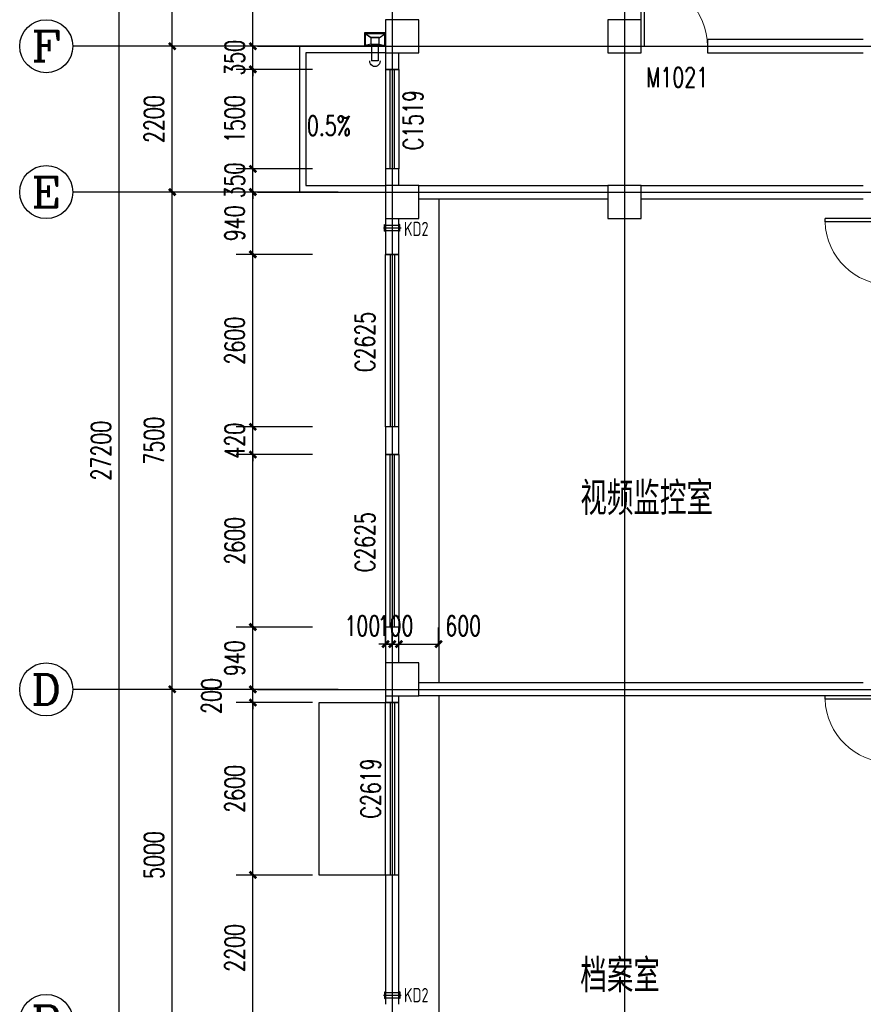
# Model space of a CAD drawing. Header units: inches. Extents: x 224620 to 3435104, y 247406 to 993300.
# Tile 63 of 109: x 270495 to 283210, y 598737 to 613587. Entities that reach past the tile are written whole.
import ezdxf
from ezdxf.enums import TextEntityAlignment as Align

# ---------------------------------------------------------------- set-up
doc = ezdxf.new("R2010")
doc.units = ezdxf.units.IN
doc.header["$MEASUREMENT"] = 0
doc.linetypes.add('CENTER', pattern=[2, 1.25, -0.25, 0.25, -0.25])
for name, color, linetype in [('AXIS', 3, 'Continuous'), ('AXIS_TEXT', 7, 'Continuous'), ('COLUMN', 9, 'Continuous'), ('DIM_SYMB', 3, 'Continuous'), ('DOTE', 1, 'CENTER'), ('Mb-text', 7, 'Continuous'), ('PUB_DIM', 3, 'Continuous'), ('PUB_TEXT', 7, 'Continuous'), ('WALL', 2, 'Continuous'), ('WINDOW', 4, 'Continuous'), ('WINDOW_TEXT', 7, 'Continuous'), ('可见线', 3, 'Continuous'), ('建筑轮廓', 2, 'Continuous'), ('水斗', 6, 'Continuous'), ('空调管', 8, 'Continuous'), ('细线', 135, 'Continuous')]:
    doc.layers.add(name, color=color, linetype=linetype)
doc.styles.add('_HZTXT', font='txt.shx', dxfattribs={"width": 0.8, "bigfont": 'HZTXT.shx'})
doc.styles.add('_TCH_AXIS', font='COMPLEX', dxfattribs={"bigfont": 'GBCBIG'})
doc.styles.add('_TCH_DIM', font='SIMPLEX', dxfattribs={"bigfont": 'GBCBIG'})
doc.styles.add('_TCH_DIM_T3', font='SIMPLEX', dxfattribs={"width": 0.705882, "bigfont": 'GBCBIG'})
doc.styles.add('_TCH_WINDOW', font='SIMPLEX', dxfattribs={"height": 3.5, "bigfont": 'GBCBIG'})
doc.styles.add('COMPLEX', font='COMPLEX')
doc.styles.add('DIM_FONT', font='SIMPLEX.shx', dxfattribs={"width": 0.8})
doc.styles.add('H_HZTXT', font='syszb.shx', dxfattribs={"width": 0.85, "bigfont": 'hztxt.shx'})
doc.dimstyles.new('_TCH_ARCH&&100', dxfattribs={"dimtxt": 297.5, "dimasz": 100, "dimexe": 250, "dimexo": 300, "dimgap": 126.25, "dimtad": 1, "dimdec": 0, "dimzin": 0, "dimdsep": 46, "dimtxsty": '_TCH_DIM_T3', "dimblk": 'ARCHTICK', "dimcen": 0.09, "dimclrt": 7, "dimazin": 2, "dimtfac": 1, "dimtdec": 0, "dimtix": 1, "dimtmove": 2, "dimatfit": 3, "dimfxl": 1, "dimtolj": 1, "dimtzin": 0, "dimarcsym": 0})

# ---------------------------------------------------------------- blocks, each defined once
blk = doc.blocks.new('_L1WAO')
for p, q in [((0, 180), (-320, 180)), ((-320, 180), (-320, 0)), ((-224, 116), (-310, 170)), ((-10, 170), (-310, 170)), ((-310, 170), (-310, 10)), ((-310, 170), (-310, 170)), ((-96, 116), (-10, 170)), ((-10, 170), (-10, 170)), ((-10, 10), (-10, 170)), ((0, 0), (0, 180)), ((-320, 0), (0, 0)), ((-224, 26), (-310, 10)), ((-310, 10), (-10, 10)), ((-310, 10), (-310, 10)), ((-96, 116), (-224, 116)), ((-224, 116), (-224, 26)), ((-224, 26), (-96, 26)), ((-96, 26), (-96, 116)), ((-96, 26), (-10, 10)), ((-10, 10), (-10, 10))]:
    blk.add_line(p, q)
at = {"style": 'DIM_FONT', "width": 0.8, "flags": 9}
for tag in ['XSIZE', 'YSIZE']:
    blk.add_attdef(tag, (0, 0), '', height=0.5, dxfattribs=at)
blk = doc.blocks.new('xcdsf')
at = {"layer": '水斗'}
for p, q in [((151845, -1119066), (151845, -1119386)), ((151856, -1119077), (151856, -1119376)), ((151915, -1119162), (151915, -1119290)), ((152265, -1119175), (152045, -1119175)), ((152245, -1119175), (152065, -1119175)), ((152265, -1119177), (152265, -1119277)), ((151845, -1119386), (152045, -1119386)), ((151915, -1119290), (151856, -1119376)), ((151856, -1119376), (152033, -1119376)), ((151856, -1119376), (151856, -1119376)), ((151915, -1119290), (152015, -1119290)), ((152265, -1119275), (152045, -1119275)), ((152245, -1119275), (152065, -1119275))]:
    blk.add_line(p, q, dxfattribs=at)
at = {"layer": '水斗', "extrusion": (0, 0, -1)}
blk.add_ellipse((152265, -1119227), major_axis=(86.9, 0), ratio=0.900657, start_param=4.712389, end_param=7.853982, dxfattribs=at)
at = {"layer": '水斗', "yscale": 1.110299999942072, "rotation": 90}
blk.add_blockref('_L1WAO', (152045, -1119066), dxfattribs=at)
blk = doc.blocks.new('D')
at = {"layer": 'DOTE', "color": 1}
blk.add_line((1550655, -71238), (1550655, -70967), dxfattribs=at)
at = {"layer": '空调管'}
for p, q in [((1550605, -70989), (1550615, -71004)), ((1550705, -70989), (1550605, -70989)), ((1550615, -71204), (1550615, -71004)), ((1550695, -71004), (1550615, -71004)), ((1550705, -70989), (1550695, -71004)), ((1550695, -71204), (1550695, -71004)), ((1550605, -71219), (1550615, -71204)), ((1550705, -71219), (1550605, -71219)), ((1550695, -71204), (1550615, -71204)), ((1550705, -71219), (1550695, -71204))]:
    blk.add_line(p, q, dxfattribs=at)
blk = doc.blocks.new('ATGHFGB')
at = {"layer": '建筑轮廓', "rotation": 269.9999999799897}
blk.add_blockref('D', (127447, 1547368), dxfattribs=at)
at = {"layer": '建筑轮廓', "xscale": -1, "rotation": 270.0000000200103}
blk.add_blockref('D', (127447, -1565513), dxfattribs=at)
at = {"layer": 'Mb-text', "style": 'H_HZTXT', "width": 0.85}
for rotation, p in [(0, (56520, -3412)), (360, (56520, -14967))]:
    blk.add_text('KD2', height=216, rotation=rotation, dxfattribs=at).set_placement(p)
blk = doc.blocks.new('_ArchTick')
at = {"color": 0, "linetype": 'ByBlock', "const_width": 0.4}
blk.add_lwpolyline([(-0.5, -0.5), (0.5, 0.5)], dxfattribs=at)
blk = doc.blocks.new('*D484')
at = {"layer": 'Defpoints', "color": 0}
for p in [(276810, 604170), (276210, 603887), (276810, 603887)]:
    blk.add_point(p, dxfattribs=at)
at = {"layer": 'PUB_DIM', "color": 0, "lineweight": -2}
for p, q in [((276210, 604187), (276210, 604420)), ((276810, 604187), (276810, 604420)), ((276210, 604170), (276810, 604170))]:
    blk.add_line(p, q, dxfattribs=at)
at = {"layer": 'PUB_DIM', "color": 0, "lineweight": -2, "xscale": 100, "yscale": 100, "zscale": 100, "rotation": 180}
blk.add_blockref('_ArchTick', (276210, 604170), dxfattribs=at)
at = {"layer": 'PUB_DIM', "color": 0, "lineweight": -2, "xscale": 100, "yscale": 100, "zscale": 100}
blk.add_blockref('_ArchTick', (276810, 604170), dxfattribs=at)
at = {"layer": 'PUB_DIM', "color": 7, "insert": (277180, 604445), "char_height": 297.5, "attachment_point": 5, "style": '_TCH_DIM_T3'}
blk.add_mtext('\\A1;600', dxfattribs=at)
blk = doc.blocks.new('*D485')
at = {"layer": 'Defpoints', "color": 0}
for p in [(276210, 604170), (276110, 603887), (276210, 603887)]:
    blk.add_point(p, dxfattribs=at)
at = {"layer": 'PUB_DIM', "color": 0, "lineweight": -2}
for p, q in [((276110, 604187), (276110, 604420)), ((276210, 604187), (276210, 604420)), ((276110, 604170), (276010, 604170)), ((276110, 604170), (276210, 604170)), ((276210, 604170), (276310, 604170))]:
    blk.add_line(p, q, dxfattribs=at)
at = {"layer": 'PUB_DIM', "color": 0, "lineweight": -2, "xscale": 100, "yscale": 100, "zscale": 100}
blk.add_blockref('_ArchTick', (276110, 604170), dxfattribs=at)
at = {"layer": 'PUB_DIM', "color": 0, "lineweight": -2, "xscale": 100, "yscale": 100, "zscale": 100, "rotation": 180}
blk.add_blockref('_ArchTick', (276210, 604170), dxfattribs=at)
at = {"layer": 'PUB_DIM', "color": 7, "insert": (276160, 604445), "char_height": 297.5, "attachment_point": 5, "style": '_TCH_DIM_T3'}
blk.add_mtext('\\A1;100', dxfattribs=at)
blk = doc.blocks.new('*D486')
at = {"layer": 'Defpoints', "color": 0}
for p in [(276110, 604170), (276010, 603887), (276110, 603887)]:
    blk.add_point(p, dxfattribs=at)
at = {"layer": 'PUB_DIM', "color": 0, "lineweight": -2}
for p, q in [((276010, 604187), (276010, 604420)), ((276110, 604187), (276110, 604420)), ((276010, 604170), (275910, 604170)), ((276010, 604170), (276110, 604170)), ((276110, 604170), (276210, 604170))]:
    blk.add_line(p, q, dxfattribs=at)
at = {"layer": 'PUB_DIM', "color": 0, "lineweight": -2, "xscale": 100, "yscale": 100, "zscale": 100}
blk.add_blockref('_ArchTick', (276010, 604170), dxfattribs=at)
at = {"layer": 'PUB_DIM', "color": 0, "lineweight": -2, "xscale": 100, "yscale": 100, "zscale": 100, "rotation": 180}
blk.add_blockref('_ArchTick', (276110, 604170), dxfattribs=at)
at = {"layer": 'PUB_DIM', "color": 7, "insert": (275660, 604445), "char_height": 297.5, "attachment_point": 5, "style": '_TCH_DIM_T3'}
blk.add_mtext('\\A1;100', dxfattribs=at)
blk = doc.blocks.new('*D763')
at = {"layer": 'AXIS', "color": 0, "lineweight": -2}
for p, q in [((274909, 600687), (273760, 600687)), ((274010, 598487), (274010, 600687)), ((274909, 598487), (273760, 598487))]:
    blk.add_line(p, q, dxfattribs=at)
at = {"layer": 'Defpoints', "color": 0}
for p in [(274010, 600687), (275209, 600687), (275209, 598487)]:
    blk.add_point(p, dxfattribs=at)
at = {"layer": 'AXIS', "color": 0, "lineweight": -2, "xscale": 100, "yscale": 100, "zscale": 100}
for p, rotation in [((274010, 600687), 90), ((274010, 598487), 270)]:
    blk.add_blockref('_ArchTick', p, dxfattribs=dict(at, rotation=rotation))
at = {"layer": 'AXIS', "color": 7, "insert": (273735, 599587), "char_height": 297.5, "attachment_point": 5, "rotation": 90, "style": '_TCH_DIM_T3'}
blk.add_mtext('\\A1;2200', dxfattribs=at)
blk = doc.blocks.new('*D764')
at = {"layer": 'AXIS', "color": 0, "lineweight": -2}
for p, q in [((274909, 603287), (273760, 603287)), ((274010, 600687), (274010, 603287)), ((274909, 600687), (273760, 600687))]:
    blk.add_line(p, q, dxfattribs=at)
at = {"layer": 'Defpoints', "color": 0}
for p in [(274010, 603287), (275209, 603287), (275209, 600687)]:
    blk.add_point(p, dxfattribs=at)
at = {"layer": 'AXIS', "color": 0, "lineweight": -2, "xscale": 100, "yscale": 100, "zscale": 100}
for p, rotation in [((274010, 603287), 90), ((274010, 600687), 270)]:
    blk.add_blockref('_ArchTick', p, dxfattribs=dict(at, rotation=rotation))
at = {"layer": 'AXIS', "color": 7, "insert": (273735, 601987), "char_height": 297.5, "attachment_point": 5, "rotation": 90, "style": '_TCH_DIM_T3'}
blk.add_mtext('\\A1;2600', dxfattribs=at)
blk = doc.blocks.new('*D765')
at = {"layer": 'AXIS', "color": 0, "lineweight": -2}
for p, q in [((274010, 603487), (274010, 603587)), ((274909, 603487), (273760, 603487)), ((274010, 603287), (274010, 603487)), ((274909, 603287), (273760, 603287)), ((274010, 603287), (274010, 603187))]:
    blk.add_line(p, q, dxfattribs=at)
at = {"layer": 'Defpoints', "color": 0}
for p in [(274010, 603487), (275209, 603487), (275209, 603287)]:
    blk.add_point(p, dxfattribs=at)
at = {"layer": 'AXIS', "color": 0, "lineweight": -2, "xscale": 100, "yscale": 100, "zscale": 100}
for p, rotation in [((274010, 603487), 270), ((274010, 603287), 90)]:
    blk.add_blockref('_ArchTick', p, dxfattribs=dict(at, rotation=rotation))
at = {"layer": 'AXIS', "color": 7, "insert": (273385, 603387), "char_height": 297.5, "attachment_point": 5, "rotation": 90, "style": '_TCH_DIM_T3'}
blk.add_mtext('\\A1;200', dxfattribs=at)
blk = doc.blocks.new('*D766')
at = {"layer": 'AXIS', "color": 0, "lineweight": -2}
for p, q in [((274909, 604427), (273760, 604427)), ((274010, 603487), (274010, 604427)), ((274909, 603487), (273760, 603487))]:
    blk.add_line(p, q, dxfattribs=at)
at = {"layer": 'Defpoints', "color": 0}
for p in [(274010, 604427), (275209, 604427), (275209, 603487)]:
    blk.add_point(p, dxfattribs=at)
at = {"layer": 'AXIS', "color": 0, "lineweight": -2, "xscale": 100, "yscale": 100, "zscale": 100}
for p, rotation in [((274010, 604427), 90), ((274010, 603487), 270)]:
    blk.add_blockref('_ArchTick', p, dxfattribs=dict(at, rotation=rotation))
at = {"layer": 'AXIS', "color": 7, "insert": (273735, 603957), "char_height": 297.5, "attachment_point": 5, "rotation": 90, "style": '_TCH_DIM_T3'}
blk.add_mtext('\\A1;940', dxfattribs=at)
blk = doc.blocks.new('*D767')
at = {"layer": 'AXIS', "color": 0, "lineweight": -2}
for p, q in [((274909, 607027), (273760, 607027)), ((274010, 604427), (274010, 607027)), ((274909, 604427), (273760, 604427))]:
    blk.add_line(p, q, dxfattribs=at)
at = {"layer": 'Defpoints', "color": 0}
for p in [(274010, 607027), (275209, 607027), (275209, 604427)]:
    blk.add_point(p, dxfattribs=at)
at = {"layer": 'AXIS', "color": 0, "lineweight": -2, "xscale": 100, "yscale": 100, "zscale": 100}
for p, rotation in [((274010, 607027), 90), ((274010, 604427), 270)]:
    blk.add_blockref('_ArchTick', p, dxfattribs=dict(at, rotation=rotation))
at = {"layer": 'AXIS', "color": 7, "insert": (273735, 605727), "char_height": 297.5, "attachment_point": 5, "rotation": 90, "style": '_TCH_DIM_T3'}
blk.add_mtext('\\A1;2600', dxfattribs=at)
blk = doc.blocks.new('*D768')
at = {"layer": 'AXIS', "color": 0, "lineweight": -2}
for p, q in [((274010, 607447), (274010, 607547)), ((274909, 607447), (273760, 607447)), ((274010, 607027), (274010, 607447)), ((274909, 607027), (273760, 607027)), ((274010, 607027), (274010, 606927))]:
    blk.add_line(p, q, dxfattribs=at)
at = {"layer": 'Defpoints', "color": 0}
for p in [(274010, 607447), (275209, 607447), (275209, 607027)]:
    blk.add_point(p, dxfattribs=at)
at = {"layer": 'AXIS', "color": 0, "lineweight": -2, "xscale": 100, "yscale": 100, "zscale": 100}
for p, rotation in [((274010, 607447), 270), ((274010, 607027), 90)]:
    blk.add_blockref('_ArchTick', p, dxfattribs=dict(at, rotation=rotation))
at = {"layer": 'AXIS', "color": 7, "insert": (273735, 607237), "char_height": 297.5, "attachment_point": 5, "rotation": 90, "style": '_TCH_DIM_T3'}
blk.add_mtext('\\A1;420', dxfattribs=at)
blk = doc.blocks.new('*D769')
at = {"layer": 'AXIS', "color": 0, "lineweight": -2}
for p, q in [((274909, 610047), (273760, 610047)), ((274010, 607447), (274010, 610047)), ((274909, 607447), (273760, 607447))]:
    blk.add_line(p, q, dxfattribs=at)
at = {"layer": 'Defpoints', "color": 0}
for p in [(274010, 610047), (275209, 610047), (275209, 607447)]:
    blk.add_point(p, dxfattribs=at)
at = {"layer": 'AXIS', "color": 0, "lineweight": -2, "xscale": 100, "yscale": 100, "zscale": 100}
for p, rotation in [((274010, 610047), 90), ((274010, 607447), 270)]:
    blk.add_blockref('_ArchTick', p, dxfattribs=dict(at, rotation=rotation))
at = {"layer": 'AXIS', "color": 7, "insert": (273735, 608747), "char_height": 297.5, "attachment_point": 5, "rotation": 90, "style": '_TCH_DIM_T3'}
blk.add_mtext('\\A1;2600', dxfattribs=at)
blk = doc.blocks.new('*D770')
at = {"layer": 'AXIS', "color": 0, "lineweight": -2}
for p, q in [((274909, 610987), (273760, 610987)), ((274010, 610047), (274010, 610987)), ((274909, 610047), (273760, 610047))]:
    blk.add_line(p, q, dxfattribs=at)
at = {"layer": 'Defpoints', "color": 0}
for p in [(274010, 610987), (275209, 610987), (275209, 610047)]:
    blk.add_point(p, dxfattribs=at)
at = {"layer": 'AXIS', "color": 0, "lineweight": -2, "xscale": 100, "yscale": 100, "zscale": 100}
for p, rotation in [((274010, 610987), 90), ((274010, 610047), 270)]:
    blk.add_blockref('_ArchTick', p, dxfattribs=dict(at, rotation=rotation))
at = {"layer": 'AXIS', "color": 7, "insert": (273735, 610517), "char_height": 297.5, "attachment_point": 5, "rotation": 90, "style": '_TCH_DIM_T3'}
blk.add_mtext('\\A1;940', dxfattribs=at)
blk = doc.blocks.new('*D771')
at = {"layer": 'AXIS', "color": 0, "lineweight": -2}
for p, q in [((274010, 611337), (274010, 611437)), ((274909, 611337), (273760, 611337)), ((274010, 610987), (274010, 611337)), ((274909, 610987), (273760, 610987)), ((274010, 610987), (274010, 610887))]:
    blk.add_line(p, q, dxfattribs=at)
at = {"layer": 'Defpoints', "color": 0}
for p in [(274010, 611337), (275209, 611337), (275209, 610987)]:
    blk.add_point(p, dxfattribs=at)
at = {"layer": 'AXIS', "color": 0, "lineweight": -2, "xscale": 100, "yscale": 100, "zscale": 100}
for p, rotation in [((274010, 611337), 270), ((274010, 610987), 90)]:
    blk.add_blockref('_ArchTick', p, dxfattribs=dict(at, rotation=rotation))
at = {"layer": 'AXIS', "color": 7, "insert": (273735, 611162), "char_height": 297.5, "attachment_point": 5, "rotation": 90, "style": '_TCH_DIM_T3'}
blk.add_mtext('\\A1;350', dxfattribs=at)
blk = doc.blocks.new('*D772')
at = {"layer": 'AXIS', "color": 0, "lineweight": -2}
for p, q in [((274909, 612837), (273760, 612837)), ((274010, 611337), (274010, 612837)), ((274909, 611337), (273760, 611337))]:
    blk.add_line(p, q, dxfattribs=at)
at = {"layer": 'Defpoints', "color": 0}
for p in [(274010, 612837), (275209, 612837), (275209, 611337)]:
    blk.add_point(p, dxfattribs=at)
at = {"layer": 'AXIS', "color": 0, "lineweight": -2, "xscale": 100, "yscale": 100, "zscale": 100}
for p, rotation in [((274010, 612837), 90), ((274010, 611337), 270)]:
    blk.add_blockref('_ArchTick', p, dxfattribs=dict(at, rotation=rotation))
at = {"layer": 'AXIS', "color": 7, "insert": (273735, 612087), "char_height": 297.5, "attachment_point": 5, "rotation": 90, "style": '_TCH_DIM_T3'}
blk.add_mtext('\\A1;1500', dxfattribs=at)
blk = doc.blocks.new('*D773')
at = {"layer": 'AXIS', "color": 0, "lineweight": -2}
for p, q in [((274909, 613187), (273760, 613187)), ((274010, 613187), (274010, 613287)), ((274010, 612837), (274010, 613187)), ((274909, 612837), (273760, 612837)), ((274010, 612837), (274010, 612737))]:
    blk.add_line(p, q, dxfattribs=at)
at = {"layer": 'Defpoints', "color": 0}
for p in [(274010, 613187), (275209, 613187), (275209, 612837)]:
    blk.add_point(p, dxfattribs=at)
at = {"layer": 'AXIS', "color": 0, "lineweight": -2, "xscale": 100, "yscale": 100, "zscale": 100}
for p, rotation in [((274010, 613187), 270), ((274010, 612837), 90)]:
    blk.add_blockref('_ArchTick', p, dxfattribs=dict(at, rotation=rotation))
at = {"layer": 'AXIS', "color": 7, "insert": (273735, 613012), "char_height": 297.5, "attachment_point": 5, "rotation": 90, "style": '_TCH_DIM_T3'}
blk.add_mtext('\\A1;350', dxfattribs=at)
blk = doc.blocks.new('*D774')
at = {"layer": 'AXIS', "color": 0, "lineweight": -2}
for p, q in [((274909, 615187), (273760, 615187)), ((274010, 613187), (274010, 615187)), ((274909, 613187), (273760, 613187))]:
    blk.add_line(p, q, dxfattribs=at)
at = {"layer": 'Defpoints', "color": 0}
for p in [(274010, 615187), (275209, 615187), (275209, 613187)]:
    blk.add_point(p, dxfattribs=at)
at = {"layer": 'AXIS', "color": 0, "lineweight": -2, "xscale": 100, "yscale": 100, "zscale": 100}
for p, rotation in [((274010, 615187), 90), ((274010, 613187), 270)]:
    blk.add_blockref('_ArchTick', p, dxfattribs=dict(at, rotation=rotation))
at = {"layer": 'AXIS', "color": 7, "insert": (273735, 614187), "char_height": 297.5, "attachment_point": 5, "rotation": 90, "style": '_TCH_DIM_T3'}
blk.add_mtext('\\A1;2000', dxfattribs=at)
blk = doc.blocks.new('*D818')
at = {"layer": 'AXIS', "color": 0, "lineweight": -2}
for p, q in [((274995, 603487), (272545, 603487)), ((272795, 598487), (272795, 603487)), ((274995, 598487), (272545, 598487))]:
    blk.add_line(p, q, dxfattribs=at)
at = {"layer": 'Defpoints', "color": 0}
for p in [(272795, 603487), (275295, 603487), (275295, 598487)]:
    blk.add_point(p, dxfattribs=at)
at = {"layer": 'AXIS', "color": 0, "lineweight": -2, "xscale": 100, "yscale": 100, "zscale": 100}
for p, rotation in [((272795, 603487), 90), ((272795, 598487), 270)]:
    blk.add_blockref('_ArchTick', p, dxfattribs=dict(at, rotation=rotation))
at = {"layer": 'AXIS', "color": 7, "insert": (272520, 600987), "char_height": 297.5, "attachment_point": 5, "rotation": 90, "style": '_TCH_DIM_T3'}
blk.add_mtext('\\A1;5000', dxfattribs=at)
blk = doc.blocks.new('*D819')
at = {"layer": 'AXIS', "color": 0, "lineweight": -2}
for p, q in [((274995, 610987), (272545, 610987)), ((272795, 603487), (272795, 610987)), ((274995, 603487), (272545, 603487))]:
    blk.add_line(p, q, dxfattribs=at)
at = {"layer": 'Defpoints', "color": 0}
for p in [(272795, 610987), (275295, 610987), (275295, 603487)]:
    blk.add_point(p, dxfattribs=at)
at = {"layer": 'AXIS', "color": 0, "lineweight": -2, "xscale": 100, "yscale": 100, "zscale": 100}
for p, rotation in [((272795, 610987), 90), ((272795, 603487), 270)]:
    blk.add_blockref('_ArchTick', p, dxfattribs=dict(at, rotation=rotation))
at = {"layer": 'AXIS', "color": 7, "insert": (272520, 607237), "char_height": 297.5, "attachment_point": 5, "rotation": 90, "style": '_TCH_DIM_T3'}
blk.add_mtext('\\A1;7500', dxfattribs=at)
blk = doc.blocks.new('*D820')
at = {"layer": 'AXIS', "color": 0, "lineweight": -2}
for p, q in [((274995, 613187), (272545, 613187)), ((272795, 610987), (272795, 613187)), ((274995, 610987), (272545, 610987))]:
    blk.add_line(p, q, dxfattribs=at)
at = {"layer": 'Defpoints', "color": 0}
for p in [(272795, 613187), (275295, 613187), (275295, 610987)]:
    blk.add_point(p, dxfattribs=at)
at = {"layer": 'AXIS', "color": 0, "lineweight": -2, "xscale": 100, "yscale": 100, "zscale": 100}
for p, rotation in [((272795, 613187), 90), ((272795, 610987), 270)]:
    blk.add_blockref('_ArchTick', p, dxfattribs=dict(at, rotation=rotation))
at = {"layer": 'AXIS', "color": 7, "insert": (272520, 612087), "char_height": 297.5, "attachment_point": 5, "rotation": 90, "style": '_TCH_DIM_T3'}
blk.add_mtext('\\A1;2200', dxfattribs=at)
blk = doc.blocks.new('*D821')
at = {"layer": 'AXIS', "color": 0, "lineweight": -2}
for p, q in [((274995, 620687), (272545, 620687)), ((272795, 613187), (272795, 620687)), ((274995, 613187), (272545, 613187))]:
    blk.add_line(p, q, dxfattribs=at)
at = {"layer": 'Defpoints', "color": 0}
for p in [(272795, 620687), (275295, 620687), (275295, 613187)]:
    blk.add_point(p, dxfattribs=at)
at = {"layer": 'AXIS', "color": 0, "lineweight": -2, "xscale": 100, "yscale": 100, "zscale": 100}
for p, rotation in [((272795, 620687), 90), ((272795, 613187), 270)]:
    blk.add_blockref('_ArchTick', p, dxfattribs=dict(at, rotation=rotation))
at = {"layer": 'AXIS', "color": 7, "insert": (272520, 616937), "char_height": 297.5, "attachment_point": 5, "rotation": 90, "style": '_TCH_DIM_T3'}
blk.add_mtext('\\A1;7500', dxfattribs=at)
blk = doc.blocks.new('*D822')
at = {"layer": 'AXIS', "color": 0, "lineweight": -2}
for p, q in [((274995, 620687), (271745, 620687)), ((271995, 593487), (271995, 620687)), ((274995, 593487), (271745, 593487))]:
    blk.add_line(p, q, dxfattribs=at)
at = {"layer": 'Defpoints', "color": 0}
for p in [(271995, 620687), (275295, 620687), (275295, 593487)]:
    blk.add_point(p, dxfattribs=at)
at = {"layer": 'AXIS', "color": 0, "lineweight": -2, "xscale": 100, "yscale": 100, "zscale": 100}
for p, rotation in [((271995, 620687), 90), ((271995, 593487), 270)]:
    blk.add_blockref('_ArchTick', p, dxfattribs=dict(at, rotation=rotation))
at = {"layer": 'AXIS', "color": 7, "insert": (271720, 607087), "char_height": 297.5, "attachment_point": 5, "rotation": 90, "style": '_TCH_DIM_T3'}
blk.add_mtext('\\A1;27200', dxfattribs=at)
blk = doc.blocks.new('_FZHK')
blk.add_lwpolyline([(-0.5, -0.5), (0.5, -0.5), (0.5, 0.5), (-0.5, 0.5)], close=True)
blk = doc.blocks.new('$DorLib2D$00000001')
for p, q in [((0.45, 0.975), (0.5, 0.975)), ((0.45, 0), (0.45, 0.975)), ((0.5, 0), (0.5, 0.975)), ((0.5, 0), (0.45, 0))]:
    blk.add_line(p, q)
at = {"lineweight": 13}
blk.add_arc((0.475, 0), 0.975, 91.4693, 180, dxfattribs=at)
blk = doc.blocks.new('$TCHSYS$WIN2D')
for p, q in [((-0.5, 0.5), (0.5, 0.5)), ((-0.5, 0.5), (-0.5, -0.5)), ((0.5, 0.5), (0.5, -0.5)), ((0.5, 0.1667), (-0.5, 0.1667)), ((0.5, -0.1667), (-0.5, -0.1667)), ((-0.5, -0.5), (0.5, -0.5))]:
    blk.add_line(p, q)
blk = doc.blocks.new('_AXISO')
blk.add_circle((0, 0), 0.5)
at = {"layer": 'AXIS_TEXT', "style": 'COMPLEX', "width": 1.041667}
blk.add_attdef('A', text='', height=0.56, dxfattribs=at).set_placement((-0.25, -0.28), (0.25, -0.28), align=Align.FIT)

msp = doc.modelspace()

# ---------------------------------------------------------------- linework, layer by layer
at = {"layer": 'AXIS'}
for p, q in [((275295.4, 613186.9), (271295.4, 613186.9)), ((275295.4, 610986.9), (271295.4, 610986.9)), ((275295.4, 603486.9), (271295.4, 603486.9))]:
    msp.add_line(p, q, dxfattribs=at)
at = {"layer": 'DIM_SYMB'}
msp.add_lwpolyline([(275265.4, 612197.7, 0, 0, 0), (275553.3, 612487.4, 80, 0, 0), (275764.8, 612700.2, 0, 0, 0)], format="xyseb", dxfattribs=at)
at = {"layer": 'DOTE'}
for p, q in [((276110.4, 622517.3), (276110.4, 591317.3)), ((279610.4, 622517.3), (279610.4, 591317.3)), ((274077.8, 613186.9), (307911.4, 613186.9)), ((274077.8, 610986.9), (307911.4, 610986.9)), ((274077.8, 603486.9), (307911.4, 603486.9))]:
    msp.add_line(p, q, dxfattribs=at)
at = {"layer": 'WALL'}
for p, q in [((283210.4, 613286.9), (280860.4, 613286.9)), ((280860.4, 613286.9), (280860.4, 613086.9)), ((276010.4, 613086.9), (276010.4, 612836.9)), ((276210.4, 612836.9), (276210.4, 613086.9)), ((280860.4, 613086.9), (283210.4, 613086.9)), ((276010.4, 612836.9), (276210.4, 612836.9)), ((276210.4, 611336.9), (276010.4, 611336.9)), ((276010.4, 611336.9), (276010.4, 611086.9)), ((276210.4, 611086.9), (276210.4, 611336.9)), ((276510.4, 611086.9), (279360.4, 611086.9)), ((279860.4, 611086.9), (283210.4, 611086.9)), ((276510.4, 610886.9), (279360.4, 610886.9)), ((279860.4, 610886.9), (283210.4, 610886.9)), ((276010.4, 610586.9), (276010.4, 610046.8)), ((276210.4, 610046.8), (276210.4, 610586.9)), ((276010.4, 610046.8), (276210.4, 610046.8)), ((276210.4, 607446.8), (276010.4, 607446.8)), ((276010.4, 607446.8), (276010.4, 607026.9)), ((276210.4, 607026.9), (276210.4, 607446.8)), ((276010.4, 607026.9), (276210.4, 607026.9)), ((276210.4, 604426.9), (276010.4, 604426.9)), ((276010.4, 604426.9), (276010.4, 603886.9)), ((276210.4, 603886.9), (276210.4, 604426.9)), ((283210.4, 603586.9), (276510.4, 603586.9)), ((276010.4, 603386.9), (276010.4, 603286.9)), ((276210.4, 603286.9), (276210.4, 603386.9)), ((283210.4, 603386.9), (276510.4, 603386.9)), ((276010.4, 603286.9), (276210.4, 603286.9)), ((276210.4, 600686.9), (276010.4, 600686.9)), ((276010.4, 600686.9), (276010.4, 598736.9)), ((276210.4, 598736.9), (276210.4, 600686.9))]:
    msp.add_line(p, q, dxfattribs=at)
at = {"layer": '可见线'}
for points in [[(276010.4, 613186.9), (274710.4, 613186.9), (274710.4, 610986.9), (276010.4, 610986.9)], [(276010.4, 613086.9), (274810.4, 613086.9), (274810.4, 611086.9), (276010.4, 611086.9)], [(276010.4, 600686.9), (275010.4, 600686.9), (275010.4, 603286.9), (276010.4, 603286.9)]]:
    msp.add_lwpolyline(points, dxfattribs=at)
at = {"layer": '细线'}
for p, q in [((276810.4, 610886.9), (276810.4, 603586.9)), ((276810.4, 603386.9), (276810.4, 593586.9))]:
    msp.add_line(p, q, dxfattribs=at)

# ---------------------------------------------------------------- block references
at = {"layer": 'AXIS'}
ref = msp.add_blockref('_AXISO', (270895.4, 613186.9), dxfattribs=dict(at, xscale=800, yscale=800, zscale=800))
ref.add_attrib('A', 'F', dxfattribs={"layer": 'AXIS_TEXT', "height": 452.5, "style": '_TCH_AXIS', "width": 1.615385}).set_placement((270669.1, 612960.6), (271121.6, 612960.6), align=Align.FIT)
ref = msp.add_blockref('_AXISO', (270895.4, 610986.9), dxfattribs=dict(at, xscale=800, yscale=800, zscale=800))
ref.add_attrib('A', 'E', dxfattribs={"layer": 'AXIS_TEXT', "height": 452.5, "style": '_TCH_AXIS', "width": 1.615385}).set_placement((270669.1, 610760.6), (271121.6, 610760.6), align=Align.FIT)
ref = msp.add_blockref('_AXISO', (270895.4, 603486.9), dxfattribs=dict(at, xscale=800, yscale=800, zscale=800))
ref.add_attrib('A', 'D', dxfattribs={"layer": 'AXIS_TEXT', "height": 452.5, "style": '_TCH_AXIS', "width": 1.5}).set_placement((270669.1, 603260.6), (271121.6, 603260.6), align=Align.FIT)
ref = msp.add_blockref('_AXISO', (270895.4, 598486.9), dxfattribs=dict(at, xscale=800, yscale=800, zscale=800))
ref.add_attrib('A', 'B', dxfattribs={"layer": 'AXIS_TEXT', "height": 452.5, "style": '_TCH_AXIS', "width": 1.5}).set_placement((270669.1, 598260.6), (271121.6, 598260.6), align=Align.FIT)
at = {"layer": 'COLUMN', "xscale": 500, "yscale": 500, "zscale": 500}
for p in [(276260.4, 613336.9), (279610.4, 613336.9), (276260.4, 610836.9), (279610.4, 610836.9), (276260.4, 603636.9)]:
    msp.add_blockref('_FZHK', p, dxfattribs=at)
at = {"layer": 'WALL'}
msp.add_blockref('ATGHFGB', (219767.2, 613734.7), dxfattribs=at)
at = {"layer": 'WINDOW'}
ref = msp.add_blockref('$DorLib2D$00000001', (280360.4, 613186.9), dxfattribs=dict(at, xscale=-1000, yscale=1000, zscale=-1000))
ref.add_attrib('A', 'M1021', (279935.4, 612567.7), dxfattribs={"layer": 'WINDOW_TEXT', "height": 297.5, "style": '_TCH_WINDOW', "width": 0.705882})
ref = msp.add_blockref('$TCHSYS$WIN2D', (276110.4, 612086.9), dxfattribs=dict(at, xscale=-1500, yscale=-200, zscale=-1500, rotation=90))
ref.add_attrib('A', 'C1519', (276571.6, 611616.5), dxfattribs={"layer": 'WINDOW_TEXT', "height": 297.5, "rotation": 90, "style": '_TCH_WINDOW', "width": 0.705882})
ref = msp.add_blockref('$DorLib2D$00000001', (283610.4, 610086.9), dxfattribs=dict(at, xscale=1000, yscale=1000, zscale=1000, rotation=90))
ref.add_attrib('A', 'M1021', (284015.8, 609661.9), dxfattribs={"layer": 'WINDOW_TEXT', "height": 297.5, "rotation": 90, "style": '_TCH_WINDOW', "width": 0.705882})
ref = msp.add_blockref('$TCHSYS$WIN2D', (276110.4, 608746.8), dxfattribs=dict(at, xscale=2600, yscale=-200, zscale=2600, rotation=90))
ref.add_attrib('A', 'C2625', (275848.3, 608271.8), dxfattribs={"layer": 'WINDOW_TEXT', "height": 297.5, "rotation": 90, "style": '_TCH_WINDOW', "width": 0.705882})
ref = msp.add_blockref('$TCHSYS$WIN2D', (276110.4, 605726.9), dxfattribs=dict(at, xscale=-2600, yscale=-200, zscale=-2600, rotation=90))
ref.add_attrib('A', 'C2625', (275848.3, 605251.9), dxfattribs={"layer": 'WINDOW_TEXT', "height": 297.5, "rotation": 90, "style": '_TCH_WINDOW', "width": 0.705882})
ref = msp.add_blockref('$DorLib2D$00000001', (283610.4, 602886.9), dxfattribs=dict(at, xscale=1000, yscale=1000, zscale=1000, rotation=90))
ref.add_attrib('A', 'M1021', (284082.9, 602461.9), dxfattribs={"layer": 'WINDOW_TEXT', "height": 297.5, "rotation": 90, "style": '_TCH_WINDOW', "width": 0.705882})
ref = msp.add_blockref('$TCHSYS$WIN2D', (276110.4, 601986.9), dxfattribs=dict(at, xscale=2600, yscale=-200, zscale=2600, rotation=90))
ref.add_attrib('A', 'C2619', (275934.1, 601536.9), dxfattribs={"layer": 'WINDOW_TEXT', "height": 297.5, "rotation": 90, "style": '_TCH_WINDOW', "width": 0.705882})
at = {"layer": '水斗', "rotation": 270}
msp.add_blockref('xcdsf', (1395076.6, 765231.4), dxfattribs=at)

# ---------------------------------------------------------------- texts
at = {"layer": 'PUB_TEXT'}
for s, height, style, width, p in [('0.5%%%', 297.5, '_TCH_DIM', 0.705882, (274823.8, 611839.5)), ('视频监控室', 500, '_HZTXT', 0.8, (278945, 606116.7)), ('档案室', 500, '_HZTXT', 0.8, (278945, 598918.7))]:
    msp.add_text(s, height=height, dxfattribs=dict(at, style=style, width=width)).set_placement(p)

# ---------------------------------------------------------------- dimensions: what is measured, and where the dimension line sits
at = {"layer": 'AXIS'}
for p1, p2, distance, picture, middle in [((275295.4, 593486.9), (275295.4, 620686.9), 3300, '*D822', (271720.4, 607086.9)), ((275295.4, 613186.9), (275295.4, 620686.9), 2500, '*D821', (272520.4, 616936.9)), ((275209.3, 613186.9), (275209.3, 615186.9), 1199.3, '*D774', (273735, 614186.9)), ((275209.3, 612836.9), (275209.3, 613186.9), 1199.3, '*D773', (273735, 613011.9)), ((275295.4, 610986.9), (275295.4, 613186.9), 2500, '*D820', (272520.4, 612086.9)), ((275209.3, 611336.9), (275209.3, 612836.9), 1199.3, '*D772', (273735, 612086.9)), ((275209.3, 610986.9), (275209.3, 611336.9), 1199.3, '*D771', (273735, 611161.9)), ((275295.4, 603486.9), (275295.4, 610986.9), 2500, '*D819', (272520.4, 607236.9)), ((275209.3, 610046.8), (275209.3, 610986.9), 1199.3, '*D770', (273735, 610516.8)), ((275209.3, 607446.8), (275209.3, 610046.8), 1199.3, '*D769', (273735, 608746.8)), ((275209.3, 607026.9), (275209.3, 607446.8), 1199.3, '*D768', (273735, 607236.9)), ((275209.3, 604426.9), (275209.3, 607026.9), 1199.3, '*D767', (273735, 605726.9)), ((275209.3, 603486.9), (275209.3, 604426.9), 1199.3, '*D766', (273735, 603956.9)), ((275295.4, 598486.9), (275295.4, 603486.9), 2500, '*D818', (272520.4, 600986.9)), ((275209.3, 600686.9), (275209.3, 603286.9), 1199.3, '*D764', (273735, 601986.9)), ((275209.3, 598486.9), (275209.3, 600686.9), 1199.3, '*D763', (273735, 599586.9))]:
    dim = msp.add_aligned_dim(p1=p1, p2=p2, distance=distance, dimstyle='_TCH_ARCH&&100', dxfattribs=at)
    dim.commit()
    dim.dimension.update_dxf_attribs({"geometry": picture, "text_midpoint": middle})
dim = msp.add_linear_dim(base=(274010, 603486.9), p1=(275209.3, 603286.9), p2=(275209.3, 603486.9), angle=90, dimstyle='_TCH_ARCH&&100', dxfattribs=at)
dim.commit()
dim.dimension.update_dxf_attribs({"geometry": '*D765', "text_midpoint": (273385, 603386.9), "dimtype": 161})
at = {"layer": 'PUB_DIM'}
for base, p1, p2, picture, middle in [((276110.4, 604170.3), (276010.4, 603886.9), (276110.4, 603886.9), '*D486', (275660.4, 604445.3)), ((276810.4, 604170.3), (276210.4, 603886.9), (276810.4, 603886.9), '*D484', (277180.4, 604445.3))]:
    dim = msp.add_linear_dim(base=base, p1=p1, p2=p2, angle=360, dimstyle='_TCH_ARCH&&100', dxfattribs=at)
    dim.commit()
    dim.dimension.update_dxf_attribs({"geometry": picture, "text_midpoint": middle, "dimtype": 161})
dim = msp.add_aligned_dim(p1=(276110.4, 603886.9), p2=(276210.4, 603886.9), distance=283.5, dimstyle='_TCH_ARCH&&100', dxfattribs=at)
dim.commit()
dim.dimension.update_dxf_attribs({"geometry": '*D485', "text_midpoint": (276160.4, 604445.3)})

doc.saveas('drawing.dxf')
